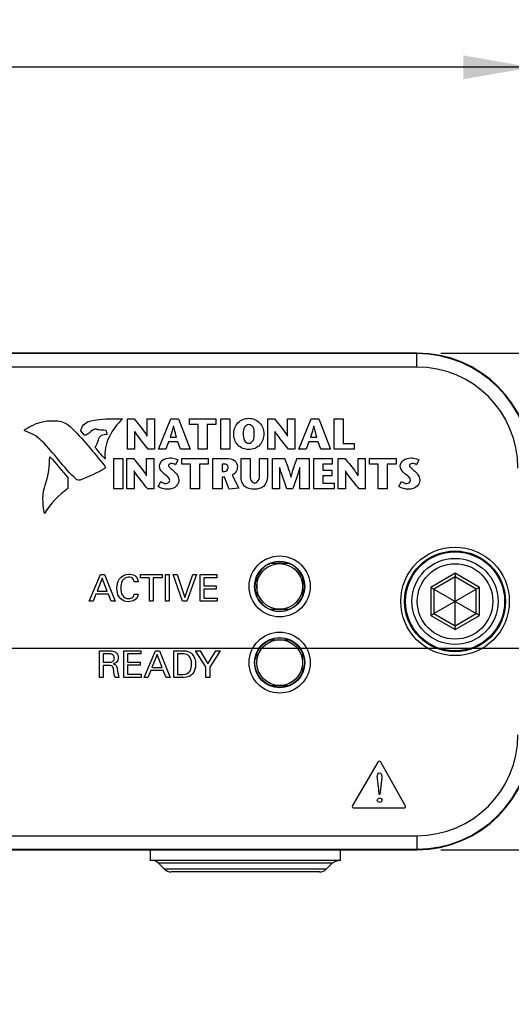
# Model space of a CAD drawing. Header units: inches. Extents: x 0 to 34, y 0 to 22.
# Tile 7 of 29: x 18.2 to 19.5, y 4.8 to 7.4. Entities that reach past the tile are written whole.
import ezdxf

# ---------------------------------------------------------------- set-up
doc = ezdxf.new("R2010")
doc.units = ezdxf.units.IN
doc.header["$LTSCALE"] = 1.87
doc.header["$MEASUREMENT"] = 0
doc.layers.get('0').update_dxf_attribs({"linetype": 'CONTINUOUS'})
for name, color, linetype in [('02___PRT_ALL_AXES', 7, 'CONTINUOUS'), ('03___PRT_ALL_CURVES', 7, 'CONTINUOUS'), ('DETAIL', 7, 'CONTINUOUS'), ('DIMENSIONS', 7, 'CONTINUOUS')]:
    doc.layers.add(name, color=color, linetype=linetype)
doc.styles.get("Standard").update_dxf_attribs({"font": 'txt', "width": 0.8})
doc.dimstyles.new('DIMSTYLE_1', dxfattribs={"dimtxt": 0.125, "dimasz": 0.18, "dimexe": 0.18, "dimexo": 0.0625, "dimgap": 0.09, "dimtad": 0, "dimtih": 1, "dimtoh": 1, "dimdec": 3, "dimzin": 4, "dimdsep": 46, "dimtxsty": 'STANDARD', "dimblk": '_FILLED', "dimblk1": '_FILLED', "dimblk2": '_FILLED', "dimcen": 0.09, "dimadec": 0, "dimazin": 0, "dimtp": 0.001, "dimtm": 0.001, "dimtfac": 1, "dimtdec": 3, "dimtofl": 0, "dimtmove": 0, "dimatfit": 3, "dimldrblk": '_FILLED', "dimfxl": 1, "dimtolj": 1, "dimtzin": 4, "dimarcsym": 0})

# ---------------------------------------------------------------- blocks, each defined once
blk = doc.blocks.new('_FILLED')
at = {"color": 0, "linetype": 'BYBLOCK'}
blk.add_solid([(0, 0), (-1, 0.174), (-1, -0.174)], dxfattribs=at)
blk = doc.blocks.new('*D5')
at = {"layer": 'DIMENSIONS', "color": 2, "linetype": 'CONTINUOUS'}
for p, q in [((12.7808, 5.5608), (12.7808, 7.375)), ((19.5843, 5.5608), (19.5843, 7.375)), ((12.7808, 7.25), (15.0361, 7.25)), ((19.5843, 7.25), (16.7861, 7.25))]:
    blk.add_line(p, q, dxfattribs=at)
at = {"layer": 'DIMENSIONS', "color": 2, "linetype": 'CONTINUOUS', "xscale": 0.18, "yscale": 0.18, "zscale": 0.18, "rotation": 180}
blk.add_blockref('_FILLED', (12.7808, 7.25), dxfattribs=at)
at = {"layer": 'DIMENSIONS', "color": 2, "linetype": 'CONTINUOUS', "xscale": 0.18, "yscale": 0.18, "zscale": 0.18}
blk.add_blockref('_FILLED', (19.5843, 7.25), dxfattribs=at)
at = {"layer": 'DIMENSIONS', "color": 2, "linetype": 'CONTINUOUS', "insert": (15.9111, 7.3125), "char_height": 0.125, "width": 1.625, "attachment_point": 2, "line_spacing_factor": 0.9}
blk.add_mtext('(6.803{\\Ftxt.shx;\\W1.000000;\\H0.125000; }[172.81])', dxfattribs=at)
blk = doc.blocks.new('*D9')
at = {"layer": 'DIMENSIONS', "color": 2, "linetype": 'CONTINUOUS'}
for p, q in [((16.5325, 5.6628), (16.5325, 4.3215)), ((18.0165, 5.6628), (18.0165, 4.3215)), ((16.5325, 4.4465), (16.1725, 4.4465)), ((18.0165, 4.4465), (18.3765, 4.4465))]:
    blk.add_line(p, q, dxfattribs=at)
at = {"layer": 'DIMENSIONS', "color": 2, "linetype": 'CONTINUOUS', "xscale": 0.18, "yscale": 0.18, "zscale": 0.18}
blk.add_blockref('_FILLED', (16.5325, 4.4465), dxfattribs=at)
at = {"layer": 'DIMENSIONS', "color": 2, "linetype": 'CONTINUOUS', "xscale": 0.18, "yscale": 0.18, "zscale": 0.18, "rotation": 180}
blk.add_blockref('_FILLED', (18.0165, 4.4465), dxfattribs=at)
at = {"layer": 'DIMENSIONS', "color": 2, "linetype": 'CONTINUOUS', "insert": (17.2745, 4.509), "char_height": 0.125, "width": 1.325, "attachment_point": 2, "line_spacing_factor": 0.9}
blk.add_mtext('1.484{\\Ftxt.shx;\\W1.000000;\\H0.125000; }[37.69]', dxfattribs=at)
blk = doc.blocks.new('*D10')
at = {"layer": 'DIMENSIONS', "color": 2, "linetype": 'CONTINUOUS'}
for p, q in [((18.0165, 5.6628), (18.0165, 3.5715)), ((19.5843, 5.4358), (19.5843, 3.5715)), ((18.0165, 3.6965), (17.6565, 3.6965)), ((19.5843, 3.6965), (19.9443, 3.6965))]:
    blk.add_line(p, q, dxfattribs=at)
at = {"layer": 'DIMENSIONS', "color": 2, "linetype": 'CONTINUOUS', "xscale": 0.18, "yscale": 0.18, "zscale": 0.18}
blk.add_blockref('_FILLED', (18.0165, 3.6965), dxfattribs=at)
at = {"layer": 'DIMENSIONS', "color": 2, "linetype": 'CONTINUOUS', "xscale": 0.18, "yscale": 0.18, "zscale": 0.18, "rotation": 180}
blk.add_blockref('_FILLED', (19.5843, 3.6965), dxfattribs=at)
at = {"layer": 'DIMENSIONS', "color": 2, "linetype": 'CONTINUOUS', "insert": (18.8004, 3.759), "char_height": 0.125, "width": 1.325, "attachment_point": 2, "line_spacing_factor": 0.9}
blk.add_mtext('1.568{\\Ftxt.shx;\\W1.000000;\\H0.125000; }[39.82]', dxfattribs=at)
blk = doc.blocks.new('*D11')
at = {"layer": 'DIMENSIONS', "color": 2, "linetype": 'CONTINUOUS'}
for p, q in [((20.3343, 5.7253), (20.3343, 6.0853)), ((18.079, 5.7253), (20.4593, 5.7253)), ((19.345, 5.1965), (20.4593, 5.1965)), ((20.3343, 5.1965), (20.3343, 4.8365))]:
    blk.add_line(p, q, dxfattribs=at)
at = {"layer": 'DIMENSIONS', "color": 2, "linetype": 'CONTINUOUS', "xscale": 0.18, "yscale": 0.18, "zscale": 0.18}
for p, rotation in [((20.3343, 5.7253), 270), ((20.3343, 5.1965), 90)]:
    blk.add_blockref('_FILLED', p, dxfattribs=dict(at, rotation=rotation))
at = {"layer": 'DIMENSIONS', "color": 2, "linetype": 'CONTINUOUS', "insert": (20.3343, 5.5234), "char_height": 0.125, "width": 1.225, "attachment_point": 2, "line_spacing_factor": 0.9}
blk.add_mtext('.529{\\Ftxt.shx;\\W1.000000;\\H0.125000; }[13.43]', dxfattribs=at)
blk = doc.blocks.new('*D12')
at = {"layer": 'DIMENSIONS', "color": 2, "linetype": 'CONTINUOUS'}
for p, q in [((21.1242, 6.5), (21.1242, 6.86)), ((19.345, 6.5), (21.2492, 6.5)), ((18.079, 5.7253), (21.2492, 5.7253)), ((21.1242, 5.7253), (21.1242, 5.3653))]:
    blk.add_line(p, q, dxfattribs=at)
at = {"layer": 'DIMENSIONS', "color": 2, "linetype": 'CONTINUOUS', "xscale": 0.18, "yscale": 0.18, "zscale": 0.18}
for p, rotation in [((21.1242, 6.5), 270), ((21.1242, 5.7253), 90)]:
    blk.add_blockref('_FILLED', p, dxfattribs=dict(at, rotation=rotation))
at = {"layer": 'DIMENSIONS', "color": 2, "linetype": 'CONTINUOUS', "insert": (21.1242, 6.1751), "char_height": 0.125, "width": 1.225, "attachment_point": 2, "line_spacing_factor": 0.9}
blk.add_mtext('.775{\\Ftxt.shx;\\W1.000000;\\H0.125000; }[19.68]', dxfattribs=at)

msp = doc.modelspace()

# ---------------------------------------------------------------- linework, layer by layer
at = {"color": 7, "linetype": 'CONTINUOUS'}
for p, q in [((19.2825, 6.5), (13.0825, 6.5)), ((19.2825, 6.4986), (13.0825, 6.4986)), ((19.2825, 6.4633), (19.2825, 6.5)), ((19.2825, 6.4633), (13.0825, 6.4633)), ((18.9225, 5.9475), (18.899, 5.9475)), ((18.9425, 5.9475), (18.9425, 5.9489)), ((19.3825, 5.922), (19.3187, 5.8851)), ((19.4464, 5.8851), (19.3825, 5.922)), ((19.3825, 5.922), (19.3825, 5.9124)), ((18.8625, 5.911), (18.8625, 5.8623)), ((19.3825, 5.9124), (19.327, 5.8803)), ((19.4381, 5.8803), (19.3825, 5.9124)), ((19.3825, 5.7841), (19.3825, 5.9124)), ((18.8607, 5.8669), (18.8595, 5.8711)), ((19.3187, 5.8851), (19.3187, 5.8114)), ((19.3187, 5.8851), (19.327, 5.8803)), ((19.327, 5.8162), (19.4381, 5.8803)), ((19.327, 5.8803), (19.4381, 5.8162)), ((19.327, 5.8803), (19.327, 5.8162)), ((19.4464, 5.8851), (19.4381, 5.8803)), ((19.4381, 5.8162), (19.4381, 5.8803)), ((19.4464, 5.8114), (19.4464, 5.8851)), ((18.862, 5.8633), (18.8623, 5.8625)), ((18.9829, 5.8629), (18.9827, 5.8625)), ((18.8985, 5.8275), (18.9225, 5.8275)), ((19.3187, 5.8114), (19.327, 5.8162)), ((19.327, 5.8162), (19.3825, 5.7841)), ((19.3825, 5.7841), (19.4381, 5.8162)), ((19.4464, 5.8114), (19.4381, 5.8162)), ((19.3187, 5.8114), (19.3825, 5.7745)), ((19.3825, 5.7745), (19.4464, 5.8114)), ((19.3825, 5.7745), (19.3825, 5.7841)), ((18.8985, 5.7475), (18.9225, 5.7475)), ((18.8625, 5.7115), (18.8625, 5.6995)), ((18.8593, 5.6995), (18.8625, 5.6995)), ((13.0825, 5.2333), (19.2825, 5.2333)), ((19.2825, 5.2333), (19.2825, 5.1965)), ((13.0825, 5.198), (19.2825, 5.198)), ((13.0825, 5.1965), (19.2825, 5.1965)), ((19.0602, 5.1609), (18.6049, 5.1609)), ((18.6202, 5.1456), (18.6049, 5.1609)), ((19.0449, 5.1456), (18.6202, 5.1456)), ((19.0272, 5.1383), (18.6379, 5.1383))]:
    msp.add_line(p, q, dxfattribs=at)
at = {"color": 40, "linetype": 'CONTINUOUS'}
for p, q in [((18.5233, 6.3274), (18.5406, 6.3274)), ((18.5233, 6.248), (18.5233, 6.3274)), ((18.5751, 6.3274), (18.5939, 6.3274)), ((18.5751, 6.282), (18.5751, 6.3274)), ((18.5939, 6.3274), (18.5939, 6.248)), ((18.6049, 6.248), (18.6372, 6.3274)), ((18.6372, 6.3274), (18.6573, 6.3274)), ((18.6573, 6.3274), (18.6875, 6.248)), ((18.6858, 6.3274), (18.7555, 6.3274)), ((18.6858, 6.3126), (18.6858, 6.3274)), ((18.7087, 6.3126), (18.6858, 6.3126)), ((18.7087, 6.248), (18.7087, 6.3126)), ((18.7555, 6.3126), (18.7326, 6.3126)), ((18.7326, 6.3126), (18.7326, 6.248)), ((18.7555, 6.3274), (18.7555, 6.3126)), ((18.7678, 6.3274), (18.7917, 6.3274)), ((18.7678, 6.248), (18.7678, 6.3274)), ((18.7917, 6.3274), (18.7917, 6.248)), ((18.8913, 6.3274), (18.9086, 6.3274)), ((18.8913, 6.248), (18.8913, 6.3274)), ((18.9431, 6.3274), (18.962, 6.3274)), ((18.9431, 6.282), (18.9431, 6.3274)), ((18.962, 6.3274), (18.962, 6.248)), ((18.9729, 6.248), (19.0052, 6.3274)), ((19.0052, 6.3274), (19.0253, 6.3274)), ((19.0253, 6.3274), (19.0555, 6.248)), ((19.0654, 6.3274), (19.0893, 6.3274)), ((19.0654, 6.248), (19.0654, 6.3274)), ((19.0893, 6.3274), (19.0893, 6.2629)), ((18.4118, 6.2833), (18.4012, 6.2958)), ((18.5421, 6.2945), (18.5421, 6.248)), ((18.9101, 6.2945), (18.9101, 6.248)), ((18.6312, 6.267), (18.6236, 6.248)), ((18.6558, 6.267), (18.6312, 6.267)), ((18.6353, 6.2796), (18.652, 6.2796)), ((18.6621, 6.248), (18.6558, 6.267)), ((18.9992, 6.267), (18.9917, 6.248)), ((19.0239, 6.267), (18.9992, 6.267)), ((19.0033, 6.2796), (19.02, 6.2796)), ((19.0301, 6.248), (19.0239, 6.267)), ((19.0893, 6.2629), (19.1183, 6.2629)), ((19.1183, 6.2629), (19.1183, 6.248)), ((18.5421, 6.248), (18.5233, 6.248)), ((18.5939, 6.248), (18.5779, 6.248)), ((18.6236, 6.248), (18.6049, 6.248)), ((18.6875, 6.248), (18.6621, 6.248)), ((18.7326, 6.248), (18.7087, 6.248)), ((18.7917, 6.248), (18.7678, 6.248)), ((18.9101, 6.248), (18.8913, 6.248)), ((18.962, 6.248), (18.9459, 6.248)), ((18.9917, 6.248), (18.9729, 6.248)), ((19.0555, 6.248), (19.0301, 6.248)), ((19.1183, 6.248), (19.0654, 6.248)), ((18.4875, 6.2235), (18.5115, 6.2235)), ((18.4875, 6.1441), (18.4875, 6.2235)), ((18.5115, 6.2235), (18.5115, 6.1441)), ((18.5217, 6.2235), (18.539, 6.2235)), ((18.5217, 6.1441), (18.5217, 6.2235)), ((18.5735, 6.2235), (18.5923, 6.2235)), ((18.5735, 6.178), (18.5735, 6.2235)), ((18.5923, 6.2235), (18.5923, 6.1441)), ((18.6557, 6.2195), (18.6496, 6.207)), ((18.6655, 6.2235), (18.7352, 6.2235)), ((18.6655, 6.2086), (18.6655, 6.2235)), ((18.6884, 6.2086), (18.6655, 6.2086)), ((18.6884, 6.1441), (18.6884, 6.2086)), ((18.7352, 6.2086), (18.7123, 6.2086)), ((18.7123, 6.2086), (18.7123, 6.1441)), ((18.7352, 6.2235), (18.7352, 6.2086)), ((18.7475, 6.2235), (18.7829, 6.2235)), ((18.7475, 6.1441), (18.7475, 6.2235)), ((18.7778, 6.2086), (18.7714, 6.2086)), ((18.7714, 6.2086), (18.7714, 6.1891)), ((18.8211, 6.2235), (18.845, 6.2235)), ((18.8211, 6.1749), (18.8211, 6.2235)), ((18.845, 6.2235), (18.845, 6.182)), ((18.8697, 6.2235), (18.8904, 6.2235)), ((18.8697, 6.1823), (18.8697, 6.2235)), ((18.8904, 6.2235), (18.8904, 6.1755)), ((18.9033, 6.2235), (18.9357, 6.2235)), ((18.9033, 6.1441), (18.9033, 6.2235)), ((18.9678, 6.2235), (18.9996, 6.2235)), ((18.9996, 6.2235), (18.9996, 6.1441)), ((19.0121, 6.2235), (19.0603, 6.2235)), ((19.0121, 6.1441), (19.0121, 6.2235)), ((19.0603, 6.2086), (19.036, 6.2086)), ((19.036, 6.2086), (19.036, 6.1929)), ((19.0603, 6.2235), (19.0603, 6.2086)), ((19.0763, 6.2235), (19.0936, 6.2235)), ((19.0763, 6.1441), (19.0763, 6.2235)), ((19.1281, 6.2235), (19.1469, 6.2235)), ((19.1281, 6.178), (19.1281, 6.2235)), ((19.1469, 6.2235), (19.1469, 6.1441)), ((19.158, 6.2235), (19.2278, 6.2235)), ((19.158, 6.2086), (19.158, 6.2235)), ((19.1809, 6.2086), (19.158, 6.2086)), ((19.1809, 6.1441), (19.1809, 6.2086)), ((19.2278, 6.2086), (19.2049, 6.2086)), ((19.2049, 6.2086), (19.2049, 6.1441)), ((19.2278, 6.2235), (19.2278, 6.2086)), ((19.2876, 6.2195), (19.2814, 6.207)), ((18.5405, 6.1906), (18.5405, 6.1441)), ((18.7714, 6.1891), (18.7782, 6.1891)), ((18.7983, 6.1794), (18.8158, 6.1453)), ((18.9221, 6.1996), (18.9221, 6.1441)), ((18.9756, 6.1441), (18.9756, 6.1996)), ((19.036, 6.1929), (19.0597, 6.1929)), ((19.0597, 6.1781), (19.036, 6.1781)), ((19.036, 6.1781), (19.036, 6.1589)), ((19.0597, 6.1929), (19.0597, 6.1781)), ((19.0951, 6.1906), (19.0951, 6.1441)), ((18.3673, 6.1725), (18.3669, 6.1445)), ((18.6034, 6.15), (18.6107, 6.1631)), ((18.7777, 6.1741), (18.7714, 6.1741)), ((18.7714, 6.1741), (18.7714, 6.1441)), ((18.7902, 6.1427), (18.7777, 6.1741)), ((19.036, 6.1589), (19.0651, 6.1589)), ((19.0651, 6.1589), (19.0651, 6.1441)), ((19.2353, 6.15), (19.2425, 6.1631)), ((18.5115, 6.1441), (18.4875, 6.1441)), ((18.5405, 6.1441), (18.5217, 6.1441)), ((18.5923, 6.1441), (18.5763, 6.1441)), ((18.7123, 6.1441), (18.6884, 6.1441)), ((18.7714, 6.1441), (18.7475, 6.1441)), ((18.8158, 6.1453), (18.7902, 6.1427)), ((18.9221, 6.1441), (18.9033, 6.1441)), ((18.9566, 6.1441), (18.9415, 6.1441)), ((18.9996, 6.1441), (18.9756, 6.1441)), ((19.0651, 6.1441), (19.0121, 6.1441)), ((19.0951, 6.1441), (19.0763, 6.1441)), ((19.1469, 6.1441), (19.1309, 6.1441)), ((19.2049, 6.1441), (19.1809, 6.1441)), ((18.423, 5.8486), (18.4526, 5.9188)), ((18.4526, 5.9188), (18.463, 5.9188)), ((18.463, 5.9188), (18.4914, 5.8486)), ((18.5572, 5.9188), (18.614, 5.9188)), ((18.5572, 5.9105), (18.5572, 5.9188)), ((18.614, 5.9188), (18.614, 5.9105)), ((18.6232, 5.9188), (18.6329, 5.9188)), ((18.6232, 5.8486), (18.6232, 5.9188)), ((18.6329, 5.9188), (18.6329, 5.8486)), ((18.643, 5.9188), (18.6538, 5.9188)), ((18.668, 5.8486), (18.643, 5.9188)), ((18.6538, 5.9188), (18.6737, 5.8588)), ((18.6737, 5.8588), (18.6948, 5.9188)), ((18.7046, 5.9188), (18.6787, 5.8486)), ((18.6948, 5.9188), (18.7046, 5.9188)), ((18.7139, 5.9188), (18.7579, 5.9188)), ((18.7139, 5.8486), (18.7139, 5.9188)), ((18.7579, 5.9188), (18.7579, 5.9105)), ((18.4573, 5.9092), (18.4437, 5.8747)), ((18.4703, 5.8747), (18.4573, 5.9092)), ((18.5516, 5.8998), (18.5412, 5.8998)), ((18.5808, 5.9105), (18.5572, 5.9105)), ((18.5808, 5.8486), (18.5808, 5.9105)), ((18.614, 5.9105), (18.5904, 5.9105)), ((18.5904, 5.9105), (18.5904, 5.8486)), ((18.7579, 5.9105), (18.7236, 5.9105)), ((18.7236, 5.9105), (18.7236, 5.8887)), ((18.4406, 5.8669), (18.433, 5.8486)), ((18.4732, 5.8669), (18.4406, 5.8669)), ((18.4437, 5.8747), (18.4703, 5.8747)), ((18.4808, 5.8486), (18.4732, 5.8669)), ((18.5408, 5.8671), (18.5514, 5.8671)), ((18.7236, 5.8887), (18.7563, 5.8887)), ((18.7563, 5.8805), (18.7236, 5.8805)), ((18.7236, 5.8805), (18.7236, 5.8571)), ((18.7563, 5.8887), (18.7563, 5.8805)), ((18.433, 5.8486), (18.423, 5.8486)), ((18.4914, 5.8486), (18.4808, 5.8486)), ((18.5904, 5.8486), (18.5808, 5.8486)), ((18.6329, 5.8486), (18.6232, 5.8486)), ((18.6787, 5.8486), (18.668, 5.8486)), ((18.7587, 5.8486), (18.7139, 5.8486)), ((18.7236, 5.8571), (18.7587, 5.8571)), ((18.7587, 5.8571), (18.7587, 5.8486)), ((18.4501, 5.7188), (18.4752, 5.7188)), ((18.4501, 5.6486), (18.4501, 5.7188)), ((18.514, 5.7188), (18.5581, 5.7188)), ((18.514, 5.6486), (18.514, 5.7188)), ((18.5581, 5.7188), (18.5581, 5.7105)), ((18.5669, 5.6486), (18.5964, 5.7188)), ((18.5964, 5.7188), (18.6069, 5.7188)), ((18.6069, 5.7188), (18.6353, 5.6486)), ((18.6448, 5.7188), (18.6651, 5.7188)), ((18.6448, 5.6486), (18.6448, 5.7188)), ((18.7017, 5.7188), (18.7138, 5.7188)), ((18.7291, 5.6762), (18.7017, 5.7188)), ((18.7138, 5.7188), (18.7345, 5.6844)), ((18.7345, 5.6844), (18.7555, 5.7188)), ((18.7664, 5.7188), (18.739, 5.6757)), ((18.7555, 5.7188), (18.7664, 5.7188)), ((18.4749, 5.7106), (18.4595, 5.7106)), ((18.4595, 5.7106), (18.4595, 5.6886)), ((18.4595, 5.6886), (18.4749, 5.6886)), ((18.5581, 5.7105), (18.5237, 5.7105)), ((18.5237, 5.7105), (18.5237, 5.6887)), ((18.5237, 5.6887), (18.5564, 5.6887)), ((18.5564, 5.6887), (18.5564, 5.6805)), ((18.6012, 5.7092), (18.5876, 5.6747)), ((18.6142, 5.6747), (18.6012, 5.7092)), ((18.6662, 5.7107), (18.6545, 5.7107)), ((18.6545, 5.7107), (18.6545, 5.6565)), ((18.472, 5.6803), (18.4598, 5.6803)), ((18.4598, 5.6803), (18.4598, 5.6486)), ((18.5564, 5.6805), (18.5237, 5.6805)), ((18.5237, 5.6805), (18.5237, 5.6571)), ((18.5845, 5.6669), (18.5769, 5.6486)), ((18.6171, 5.6669), (18.5845, 5.6669)), ((18.5876, 5.6747), (18.6142, 5.6747)), ((18.6247, 5.6486), (18.6171, 5.6669)), ((18.7291, 5.6486), (18.7291, 5.6762)), ((18.739, 5.6757), (18.739, 5.6486)), ((18.4598, 5.6486), (18.4501, 5.6486)), ((18.501, 5.6486), (18.4906, 5.6486)), ((18.5588, 5.6486), (18.514, 5.6486)), ((18.5237, 5.6571), (18.5588, 5.6571)), ((18.5588, 5.6571), (18.5588, 5.6486)), ((18.5769, 5.6486), (18.5669, 5.6486)), ((18.6353, 5.6486), (18.6247, 5.6486)), ((18.6645, 5.6486), (18.6448, 5.6486)), ((18.6545, 5.6565), (18.664, 5.6565)), ((18.739, 5.6486), (18.7291, 5.6486)), ((19.1799, 5.4266), (19.1137, 5.3129)), ((19.252, 5.3129), (19.1875, 5.4266)), ((19.1905, 5.3852), (19.1854, 5.3416)), ((19.1839, 5.3416), (19.1828, 5.3539)), ((19.1854, 5.3416), (19.1839, 5.3416)), ((19.1175, 5.3064), (19.2482, 5.3064))]:
    msp.add_line(p, q, dxfattribs=at)
at = {"color": 7, "linetype": 'CONTINUOUS'}
for centre, radius in [((19.3825, 5.8483), 0.1424), ((19.3825, 5.8483), 0.1323), ((19.3825, 5.8483), 0.13), ((18.9225, 5.8875), 0.08), ((18.9225, 5.8875), 0.066), ((18.9225, 5.8875), 0.06), ((19.3825, 5.8483), 0.113), ((19.3825, 5.8483), 0.099), ((18.9225, 5.6875), 0.08), ((18.9225, 5.6875), 0.066), ((18.9225, 5.6875), 0.0652), ((18.9225, 5.6875), 0.06)]:
    msp.add_circle(centre, radius, dxfattribs=at)
for centre, radius, start, end in [((19.2825, 6.1983), 0.3017, 0, 90), ((19.2825, 6.1983), 0.3003, 0, 90), ((19.2825, 6.1983), 0.265, 0, 90), ((18.9264, 5.8875), 0.0689, 179.9981, 193.7318), ((18.9209, 5.8866), 0.0633, 198.0575, 202.3613), ((18.9186, 5.8875), 0.0689, 346.2994, 0.0016), ((18.9225, 5.8875), 0.0652, 201.8408, 337.7955), ((19.2825, 5.4983), 0.3017, 270, 360), ((19.2825, 5.4983), 0.3003, 270, 360), ((19.2825, 5.4983), 0.265, 270, 360), ((18.5872, 5.1433), 0.025, 45, 90), ((18.6379, 5.1633), 0.025, 225, 270)]:
    msp.add_arc(centre, radius, start, end, dxfattribs=at)
at = {"color": 40, "linetype": 'CONTINUOUS'}
for points in [[(18.2531, 6.2984), (18.2684, 6.3088), (18.2858, 6.3172), (18.304, 6.3205)], [(18.304, 6.3205), (18.3268, 6.3247), (18.3556, 6.3239), (18.3723, 6.3079)], [(18.3723, 6.3079), (18.4057, 6.2757), (18.4349, 6.2395), (18.4638, 6.2032)], [(18.4012, 6.2958), (18.4018, 6.3068), (18.4122, 6.3178), (18.4227, 6.3208)], [(18.5105, 6.3273), (18.4822, 6.3019), (18.4597, 6.2605), (18.4646, 6.2228)], [(18.254, 6.2957), (18.2531, 6.296), (18.2523, 6.2979), (18.2531, 6.2984)], [(18.2986, 6.2692), (18.2863, 6.2814), (18.2705, 6.2906), (18.254, 6.2957)], [(18.4329, 6.2982), (18.4252, 6.2943), (18.42, 6.2858), (18.4118, 6.2833)], [(18.4418, 6.2999), (18.439, 6.3011), (18.4356, 6.2996), (18.4329, 6.2982)], [(18.3886, 6.1691), (18.3554, 6.1993), (18.3306, 6.2377), (18.2986, 6.2692)], [(18.4387, 6.2526), (18.442, 6.259), (18.4454, 6.2655), (18.4472, 6.2725)], [(18.3083, 6.1561), (18.3165, 6.1789), (18.3185, 6.2038), (18.3196, 6.2281)], [(18.3196, 6.2281), (18.3356, 6.2097), (18.3519, 6.1915), (18.3673, 6.1725)], [(18.4646, 6.2228), (18.4544, 6.2312), (18.4476, 6.243), (18.4387, 6.2526)], [(18.4638, 6.2032), (18.465, 6.2016), (18.4656, 6.1981), (18.4638, 6.1971)], [(18.6496, 6.207), (18.6462, 6.2091), (18.6419, 6.21), (18.6379, 6.21)], [(19.2697, 6.21), (19.2669, 6.21), (19.2627, 6.2079), (19.2627, 6.2051)], [(19.2814, 6.207), (19.278, 6.2091), (19.2737, 6.21), (19.2697, 6.21)], [(18.4638, 6.1971), (18.4431, 6.1853), (18.4214, 6.175), (18.399, 6.1668)], [(18.6343, 6.1658), (18.6343, 6.173), (18.6258, 6.1776), (18.6203, 6.1823)], [(18.7782, 6.1891), (18.7827, 6.1891), (18.7877, 6.1943), (18.7877, 6.1989)], [(19.2661, 6.1658), (19.2661, 6.173), (19.2576, 6.1776), (19.2522, 6.1823)], [(18.3058, 6.0794), (18.3, 6.1043), (18.2997, 6.132), (18.3083, 6.1561)], [(18.399, 6.1668), (18.3957, 6.1656), (18.3912, 6.1667), (18.3886, 6.1691)], [(18.6107, 6.1631), (18.6146, 6.1602), (18.6194, 6.1576), (18.6243, 6.1576)], [(18.6243, 6.1576), (18.6286, 6.1576), (18.6343, 6.1615), (18.6343, 6.1658)], [(19.2425, 6.1631), (19.2464, 6.1601), (19.2512, 6.1576), (19.2561, 6.1576)], [(19.2561, 6.1576), (19.2605, 6.1576), (19.2661, 6.1615), (19.2661, 6.1658)], [(18.3669, 6.1445), (18.3427, 6.1273), (18.3212, 6.1049), (18.3058, 6.0794)], [(18.6284, 6.1427), (18.6197, 6.1427), (18.6102, 6.1445), (18.6034, 6.15)], [(19.2602, 6.1427), (19.2515, 6.1427), (19.242, 6.1446), (19.2353, 6.15)], [(18.5373, 5.8597), (18.5392, 5.8617), (18.5403, 5.8644), (18.5408, 5.8671)], [(18.526, 5.8555), (18.53, 5.8555), (18.5345, 5.8568), (18.5373, 5.8597)], [(18.4914, 5.7155), (18.496, 5.7126), (18.4991, 5.7066), (18.4991, 5.7012)], [(18.4942, 5.6887), (18.492, 5.6865), (18.4889, 5.685), (18.4859, 5.6842)], [(18.4991, 5.7012), (18.4991, 5.6967), (18.4973, 5.6919), (18.4942, 5.6887)], [(18.6934, 5.7097), (18.6994, 5.7026), (18.702, 5.6924), (18.702, 5.6831)], [(18.4906, 5.6486), (18.4886, 5.6545), (18.4882, 5.6609), (18.4874, 5.6671)], [(18.4966, 5.6706), (18.4975, 5.6632), (18.4985, 5.6557), (18.501, 5.6486)], [(18.664, 5.6565), (18.6703, 5.6565), (18.6774, 5.6567), (18.6824, 5.6604)], [(18.6904, 5.6543), (18.6836, 5.6487), (18.6733, 5.6486), (18.6645, 5.6486)], [(19.1786, 5.389), (19.1786, 5.3927), (19.1808, 5.3985), (19.1846, 5.3985)], [(19.1786, 5.3264), (19.1786, 5.3292), (19.1818, 5.3325), (19.1847, 5.3325)], [(19.1847, 5.3206), (19.1819, 5.3206), (19.1786, 5.3236), (19.1786, 5.3264)], [(19.1847, 5.3325), (19.1876, 5.3325), (19.1909, 5.3293), (19.1909, 5.3264)], [(19.1909, 5.3264), (19.1909, 5.3235), (19.1875, 5.3206), (19.1847, 5.3206)]]:
    msp.add_open_spline(points, degree=3, dxfattribs=at)
for points, knots in [([(18.4227, 6.3208), (18.4287, 6.3225), (18.4575, 6.3291), (18.4873, 6.3271), (18.5105, 6.3273)], [0, 0, 0, 0, 0.211279, 1, 1, 1, 1]), ([(18.5406, 6.3274), (18.5502, 6.3157), (18.5624, 6.3011), (18.5731, 6.2853), (18.5749, 6.282)], [0, 0, 0, 0, 0.798959, 1, 1, 1, 1]), ([(18.644, 6.3079), (18.6433, 6.3053), (18.6406, 6.2958), (18.6374, 6.2864), (18.6353, 6.2796)], [0, 0, 0, 0, 0.276393, 1, 1, 1, 1]), ([(18.652, 6.2796), (18.6501, 6.2864), (18.6474, 6.2958), (18.6449, 6.3053), (18.6443, 6.3079)], [0, 0, 0, 0, 0.722685, 1, 1, 1, 1]), ([(18.802, 6.2886), (18.802, 6.2988), (18.8098, 6.3203), (18.8313, 6.3288), (18.8415, 6.3288)], [0, 0, 0, 0, 0.49935, 1, 1, 1, 1]), ([(18.8415, 6.3122), (18.8372, 6.3122), (18.8271, 6.3055), (18.827, 6.2944), (18.827, 6.2886)], [0, 0, 0, 0, 0.424719, 1, 1, 1, 1]), ([(18.8415, 6.3288), (18.8517, 6.3288), (18.8732, 6.3203), (18.8809, 6.2988), (18.8809, 6.2886)], [0, 0, 0, 0, 0.500745, 1, 1, 1, 1]), ([(18.856, 6.2886), (18.856, 6.2944), (18.8559, 6.3055), (18.8458, 6.3122), (18.8415, 6.3122)], [0, 0, 0, 0, 0.575101, 1, 1, 1, 1]), ([(18.9086, 6.3274), (18.9182, 6.3157), (18.9304, 6.3011), (18.9411, 6.2853), (18.9429, 6.282)], [0, 0, 0, 0, 0.799013, 1, 1, 1, 1]), ([(19.0121, 6.3079), (19.0113, 6.3053), (19.0086, 6.2958), (19.0055, 6.2864), (19.0033, 6.2796)], [0, 0, 0, 0, 0.276571, 1, 1, 1, 1]), ([(19.02, 6.2796), (19.0181, 6.2864), (19.0154, 6.2958), (19.013, 6.3053), (19.0123, 6.3079)], [0, 0, 0, 0, 0.72269, 1, 1, 1, 1]), ([(18.466, 6.2967), (18.4604, 6.2983), (18.4519, 6.297), (18.4439, 6.2991), (18.4418, 6.2999)], [0, 0, 0, 0, 0.721709, 1, 1, 1, 1]), ([(18.4472, 6.2725), (18.4484, 6.2772), (18.4545, 6.2864), (18.4649, 6.287), (18.4697, 6.2868)], [0, 0, 0, 0, 0.500588, 1, 1, 1, 1]), ([(18.4697, 6.2868), (18.4712, 6.2868), (18.4685, 6.2928), (18.468, 6.2962), (18.466, 6.2967)], [0, 0, 0, 0, 0.429221, 1, 1, 1, 1]), ([(18.5779, 6.248), (18.5682, 6.2598), (18.5555, 6.2746), (18.5445, 6.2908), (18.5423, 6.2945)], [0, 0, 0, 0, 0.779733, 1, 1, 1, 1]), ([(18.8415, 6.2467), (18.831, 6.2467), (18.8085, 6.2554), (18.802, 6.2781), (18.802, 6.2886)], [0, 0, 0, 0, 0.497027, 1, 1, 1, 1]), ([(18.827, 6.2886), (18.827, 6.2824), (18.8266, 6.2709), (18.837, 6.2632), (18.8415, 6.2632)], [0, 0, 0, 0, 0.583131, 1, 1, 1, 1]), ([(18.8415, 6.2632), (18.8459, 6.2632), (18.8563, 6.2709), (18.856, 6.2824), (18.856, 6.2886)], [0, 0, 0, 0, 0.416851, 1, 1, 1, 1]), ([(18.8809, 6.2886), (18.8809, 6.2781), (18.8745, 6.2554), (18.8519, 6.2467), (18.8415, 6.2467)], [0, 0, 0, 0, 0.502981, 1, 1, 1, 1]), ([(18.9459, 6.248), (18.9362, 6.2598), (18.9235, 6.2746), (18.9125, 6.2908), (18.9103, 6.2945)], [0, 0, 0, 0, 0.779731, 1, 1, 1, 1]), ([(18.539, 6.2235), (18.5486, 6.2117), (18.5608, 6.1971), (18.5715, 6.1814), (18.5733, 6.178)], [0, 0, 0, 0, 0.798719, 1, 1, 1, 1]), ([(18.6072, 6.2035), (18.6072, 6.2093), (18.6148, 6.222), (18.6282, 6.2248), (18.635, 6.2248)], [0, 0, 0, 0, 0.462027, 1, 1, 1, 1]), ([(18.6203, 6.1823), (18.6185, 6.1839), (18.612, 6.1892), (18.6072, 6.1975), (18.6072, 6.2035)], [0, 0, 0, 0, 0.294584, 1, 1, 1, 1]), ([(18.6379, 6.21), (18.6369, 6.21), (18.6339, 6.2098), (18.6309, 6.2071), (18.6309, 6.2051)], [0, 0, 0, 0, 0.341254, 1, 1, 1, 1]), ([(18.6309, 6.2051), (18.6309, 6.2025), (18.6368, 6.1968), (18.642, 6.1929), (18.6453, 6.1899)], [0, 0, 0, 0, 0.372005, 1, 1, 1, 1]), ([(18.635, 6.2248), (18.6373, 6.2248), (18.6445, 6.2242), (18.6516, 6.222), (18.6557, 6.2195)], [0, 0, 0, 0, 0.331128, 1, 1, 1, 1]), ([(18.7877, 6.1989), (18.7877, 6.2017), (18.786, 6.2077), (18.7802, 6.2086), (18.7778, 6.2086)], [0, 0, 0, 0, 0.539029, 1, 1, 1, 1]), ([(18.7829, 6.2235), (18.7902, 6.2235), (18.8049, 6.2219), (18.8117, 6.208), (18.8117, 6.2022)], [0, 0, 0, 0, 0.563584, 1, 1, 1, 1]), ([(18.8117, 6.2022), (18.8117, 6.1995), (18.8108, 6.1903), (18.804, 6.1822), (18.7983, 6.1794)], [0, 0, 0, 0, 0.300592, 1, 1, 1, 1]), ([(18.9357, 6.2235), (18.94, 6.2117), (18.9457, 6.1955), (18.9507, 6.179), (18.952, 6.1746)], [0, 0, 0, 0, 0.729258, 1, 1, 1, 1]), ([(18.9522, 6.1746), (18.9534, 6.179), (18.9582, 6.1955), (18.9638, 6.2117), (18.9678, 6.2235)], [0, 0, 0, 0, 0.270758, 1, 1, 1, 1]), ([(19.0936, 6.2235), (19.1032, 6.2117), (19.1154, 6.1971), (19.1261, 6.1814), (19.1279, 6.178)], [0, 0, 0, 0, 0.798816, 1, 1, 1, 1]), ([(19.239, 6.2035), (19.239, 6.2093), (19.2466, 6.222), (19.26, 6.2248), (19.2668, 6.2248)], [0, 0, 0, 0, 0.461958, 1, 1, 1, 1]), ([(19.2522, 6.1823), (19.2503, 6.1839), (19.2438, 6.1892), (19.239, 6.1975), (19.239, 6.2035)], [0, 0, 0, 0, 0.294584, 1, 1, 1, 1]), ([(19.2627, 6.2051), (19.2627, 6.2025), (19.2686, 6.1968), (19.2739, 6.1929), (19.2771, 6.1899)], [0, 0, 0, 0, 0.372043, 1, 1, 1, 1]), ([(19.2668, 6.2248), (19.2692, 6.2248), (19.2763, 6.2242), (19.2835, 6.222), (19.2876, 6.2195)], [0, 0, 0, 0, 0.330978, 1, 1, 1, 1]), ([(18.5763, 6.1441), (18.5666, 6.1558), (18.5539, 6.1707), (18.5429, 6.1868), (18.5407, 6.1906)], [0, 0, 0, 0, 0.779789, 1, 1, 1, 1]), ([(18.6453, 6.1899), (18.6475, 6.1878), (18.6541, 6.1815), (18.658, 6.1722), (18.658, 6.1661)], [0, 0, 0, 0, 0.330994, 1, 1, 1, 1]), ([(18.845, 6.182), (18.845, 6.1763), (18.8437, 6.1658), (18.8534, 6.1593), (18.8572, 6.1593)], [0, 0, 0, 0, 0.593162, 1, 1, 1, 1]), ([(18.8572, 6.1593), (18.8609, 6.1593), (18.8699, 6.1663), (18.8697, 6.1765), (18.8697, 6.1823)], [0, 0, 0, 0, 0.384665, 1, 1, 1, 1]), ([(18.9415, 6.1441), (18.9365, 6.1575), (18.9297, 6.1759), (18.9239, 6.1946), (18.9223, 6.1996)], [0, 0, 0, 0, 0.732645, 1, 1, 1, 1]), ([(18.9754, 6.1996), (18.9739, 6.1946), (18.9682, 6.1759), (18.9615, 6.1575), (18.9566, 6.1441)], [0, 0, 0, 0, 0.267462, 1, 1, 1, 1]), ([(19.1309, 6.1441), (19.1212, 6.1558), (19.1085, 6.1707), (19.0975, 6.1868), (19.0953, 6.1906)], [0, 0, 0, 0, 0.779843, 1, 1, 1, 1]), ([(19.2771, 6.1899), (19.2793, 6.1878), (19.2859, 6.1815), (19.2898, 6.1722), (19.2898, 6.1661)], [0, 0, 0, 0, 0.330785, 1, 1, 1, 1]), ([(18.658, 6.1661), (18.658, 6.1609), (18.652, 6.147), (18.6369, 6.1427), (18.6284, 6.1427)], [0, 0, 0, 0, 0.378542, 1, 1, 1, 1]), ([(18.8561, 6.1427), (18.8474, 6.1427), (18.8274, 6.1458), (18.8211, 6.166), (18.8211, 6.1749)], [0, 0, 0, 0, 0.49308, 1, 1, 1, 1]), ([(18.8904, 6.1755), (18.8904, 6.1664), (18.8838, 6.1469), (18.8645, 6.1427), (18.8561, 6.1427)], [0, 0, 0, 0, 0.521164, 1, 1, 1, 1]), ([(19.2898, 6.1661), (19.2898, 6.1609), (19.2838, 6.147), (19.2687, 6.1427), (19.2602, 6.1427)], [0, 0, 0, 0, 0.378542, 1, 1, 1, 1]), ([(18.4957, 5.8829), (18.4957, 5.8911), (18.4982, 5.9101), (18.5172, 5.9198), (18.5265, 5.9198)], [0, 0, 0, 0, 0.46972, 1, 1, 1, 1]), ([(18.5265, 5.9198), (18.5319, 5.9198), (18.5443, 5.9179), (18.5512, 5.906), (18.5516, 5.8998)], [0, 0, 0, 0, 0.468941, 1, 1, 1, 1]), ([(18.5261, 5.912), (18.5197, 5.912), (18.5066, 5.903), (18.5061, 5.8894), (18.5061, 5.883)], [0, 0, 0, 0, 0.499795, 1, 1, 1, 1]), ([(18.5412, 5.8998), (18.5408, 5.9023), (18.5387, 5.9095), (18.5306, 5.912), (18.5261, 5.912)], [0, 0, 0, 0, 0.355979, 1, 1, 1, 1]), ([(18.5252, 5.8475), (18.5161, 5.8475), (18.4979, 5.8569), (18.4957, 5.8751), (18.4957, 5.8829)], [0, 0, 0, 0, 0.536115, 1, 1, 1, 1]), ([(18.5061, 5.883), (18.5061, 5.8766), (18.5067, 5.863), (18.5199, 5.8555), (18.526, 5.8555)], [0, 0, 0, 0, 0.512214, 1, 1, 1, 1]), ([(18.5514, 5.8671), (18.5508, 5.8612), (18.5435, 5.8498), (18.5311, 5.8475), (18.5252, 5.8475)], [0, 0, 0, 0, 0.497441, 1, 1, 1, 1]), ([(18.4752, 5.7188), (18.4763, 5.7188), (18.4818, 5.7188), (18.4876, 5.7179), (18.4914, 5.7155)], [0, 0, 0, 0, 0.200267, 1, 1, 1, 1]), ([(18.6651, 5.7188), (18.6725, 5.7188), (18.6835, 5.7185), (18.6916, 5.7118), (18.6934, 5.7097)], [0, 0, 0, 0, 0.728867, 1, 1, 1, 1]), ([(18.4889, 5.6993), (18.4889, 5.7031), (18.485, 5.7106), (18.4778, 5.7106), (18.4749, 5.7106)], [0, 0, 0, 0, 0.570409, 1, 1, 1, 1]), ([(18.4749, 5.6886), (18.4754, 5.6886), (18.4785, 5.6886), (18.4819, 5.6888), (18.4842, 5.6901)], [0, 0, 0, 0, 0.16244, 1, 1, 1, 1]), ([(18.4842, 5.6901), (18.4846, 5.6904), (18.4875, 5.6924), (18.4889, 5.6963), (18.4889, 5.6993)], [0, 0, 0, 0, 0.153376, 1, 1, 1, 1]), ([(18.6848, 5.7046), (18.6817, 5.7081), (18.6747, 5.7107), (18.6681, 5.7107), (18.6662, 5.7107)], [0, 0, 0, 0, 0.704467, 1, 1, 1, 1]), ([(18.6916, 5.6827), (18.6916, 5.6839), (18.6913, 5.6915), (18.6892, 5.6998), (18.6848, 5.7046)], [0, 0, 0, 0, 0.152013, 1, 1, 1, 1]), ([(18.4874, 5.6671), (18.487, 5.6708), (18.4854, 5.6799), (18.476, 5.6803), (18.472, 5.6803)], [0, 0, 0, 0, 0.479799, 1, 1, 1, 1]), ([(18.4859, 5.6842), (18.4887, 5.6835), (18.4949, 5.6807), (18.4963, 5.6739), (18.4966, 5.6706)], [0, 0, 0, 0, 0.463722, 1, 1, 1, 1]), ([(18.6824, 5.6604), (18.6845, 5.662), (18.6902, 5.6683), (18.6916, 5.677), (18.6916, 5.6827)], [0, 0, 0, 0, 0.312654, 1, 1, 1, 1]), ([(18.702, 5.6831), (18.702, 5.6796), (18.7011, 5.6692), (18.6959, 5.6588), (18.6904, 5.6543)], [0, 0, 0, 0, 0.326904, 1, 1, 1, 1]), ([(19.1875, 5.4266), (19.1867, 5.428), (19.1837, 5.4307), (19.1807, 5.428), (19.1799, 5.4266)], [0, 0, 0, 0, 0.496439, 1, 1, 1, 1]), ([(19.1828, 5.3539), (19.182, 5.3635), (19.1801, 5.3751), (19.1786, 5.3868), (19.1786, 5.389)], [0, 0, 0, 0, 0.814805, 1, 1, 1, 1]), ([(19.1846, 5.3985), (19.1879, 5.3985), (19.1915, 5.3918), (19.1907, 5.3869), (19.1905, 5.3852)], [0, 0, 0, 0, 0.658843, 1, 1, 1, 1]), ([(19.1137, 5.3129), (19.1129, 5.3116), (19.1121, 5.3076), (19.1159, 5.3064), (19.1175, 5.3064)], [0, 0, 0, 0, 0.500586, 1, 1, 1, 1]), ([(19.2482, 5.3064), (19.2497, 5.3064), (19.2536, 5.3076), (19.2528, 5.3116), (19.252, 5.3129)], [0, 0, 0, 0, 0.500735, 1, 1, 1, 1])]:
    msp.add_open_spline(points, degree=3, knots=knots, dxfattribs=at)
at = {"color": 7, "linetype": 'CONTINUOUS'}
for points, knots in [([(18.9875, 5.8875), (18.9875, 5.8917), (18.9867, 5.9002), (18.983, 5.9125), (18.9769, 5.9238), (18.9701, 5.9321), (18.9638, 5.9378), (18.957, 5.9429), (18.9476, 5.9479), (18.9353, 5.9516), (18.9225, 5.9529), (18.9098, 5.9516), (18.8975, 5.9479), (18.8881, 5.9429), (18.8812, 5.9378), (18.8749, 5.9321), (18.8681, 5.9238), (18.8621, 5.9125), (18.8584, 5.9002), (18.8575, 5.8917), (18.8575, 5.8875)], [0, 0, 0, 0, 0.062462, 0.12497, 0.187454, 0.249954, 0.281241, 0.312526, 0.375018, 0.437507, 0.499995, 0.562483, 0.624971, 0.687461, 0.718746, 0.750032, 0.812532, 0.875018, 0.937534, 1, 1, 1, 1]), ([(18.9856, 5.8711), (18.9854, 5.8705), (18.9846, 5.8675), (18.9836, 5.8647), (18.9827, 5.8625)], [0, 0, 0, 0, 0.226437, 1, 1, 1, 1])]:
    msp.add_open_spline(points, degree=3, knots=knots, dxfattribs=at)
at = {"layer": '02___PRT_ALL_AXES', "color": 7, "linetype": 'CONTINUOUS'}
for p, q in [((18.9461, 5.9475), (18.9225, 5.9475)), ((18.9825, 5.911), (18.9825, 5.8622)), ((18.9225, 5.8275), (18.9466, 5.8275)), ((18.9225, 5.7475), (18.9466, 5.7475)), ((18.9825, 5.7115), (18.9825, 5.6634)), ((18.8985, 5.6275), (18.9466, 5.6275)), ((18.5825, 5.1965), (18.5825, 5.1683)), ((19.0825, 5.1683), (18.5825, 5.1683))]:
    msp.add_line(p, q, dxfattribs=at)
at = {"layer": '03___PRT_ALL_CURVES', "color": 40, "linetype": 'CONTINUOUS'}
msp.add_line((18.9402, 5.6275), (18.9402, 5.6251), dxfattribs=at)
at = {"layer": 'DETAIL', "color": 7, "linetype": 'CONTINUOUS'}
for p, q in [((19.0825, 5.1682), (19.0825, 5.1965)), ((19.0448, 5.1456), (19.0601, 5.1609))]:
    msp.add_line(p, q, dxfattribs=at)
for centre, radius, start, end in [((19.0271, 5.1632), 0.025, 270, 315), ((19.0832, 5.1282), 0.0401, 91.1162, 125.2055)]:
    msp.add_arc(centre, radius, start, end, dxfattribs=at)

# ---------------------------------------------------------------- dimensions: what is measured, and where the dimension line sits
at = {"layer": 'DIMENSIONS', "color": 2, "linetype": 'CONTINUOUS'}
dim = msp.add_linear_dim(base=(12.7808, 7.25001), p1=(19.58429, 5.56076), p2=(12.7808, 5.56076), angle=180, text='(<>)', dimstyle='DIMSTYLE_1', dxfattribs=at)
dim.commit()
dim.dimension.update_dxf_attribs({"geometry": '*D5', "text_midpoint": (15.81108, 7.25001), "dimtype": 160})
for base, p1, angle, picture, middle in [((21.1242, 5.7253), (19.345, 6.5), 270, '*D12', (20.9992, 6.1126)), ((20.3343, 5.7253), (19.345, 5.1965), 90, '*D11', (20.2093, 5.4609))]:
    dim = msp.add_linear_dim(base=base, p1=p1, p2=(18.079, 5.7253), angle=angle, dimstyle='DIMSTYLE_1', dxfattribs=at)
    dim.commit()
    dim.dimension.update_dxf_attribs({"geometry": picture, "text_midpoint": middle, "dimtype": 160})
for base, p1, p2, picture, middle in [((18.0165, 4.4465), (16.5325, 5.6628), (18.0165, 5.6628), '*D9', (17.1245, 4.4465)), ((19.5843, 3.6965), (18.0165, 5.6628), (19.5843, 5.4358), '*D10', (18.6504, 3.6965))]:
    dim = msp.add_linear_dim(base=base, p1=p1, p2=p2, dimstyle='DIMSTYLE_1', dxfattribs=at)
    dim.commit()
    dim.dimension.update_dxf_attribs({"geometry": picture, "text_midpoint": middle, "dimtype": 160})

doc.saveas('drawing.dxf')
